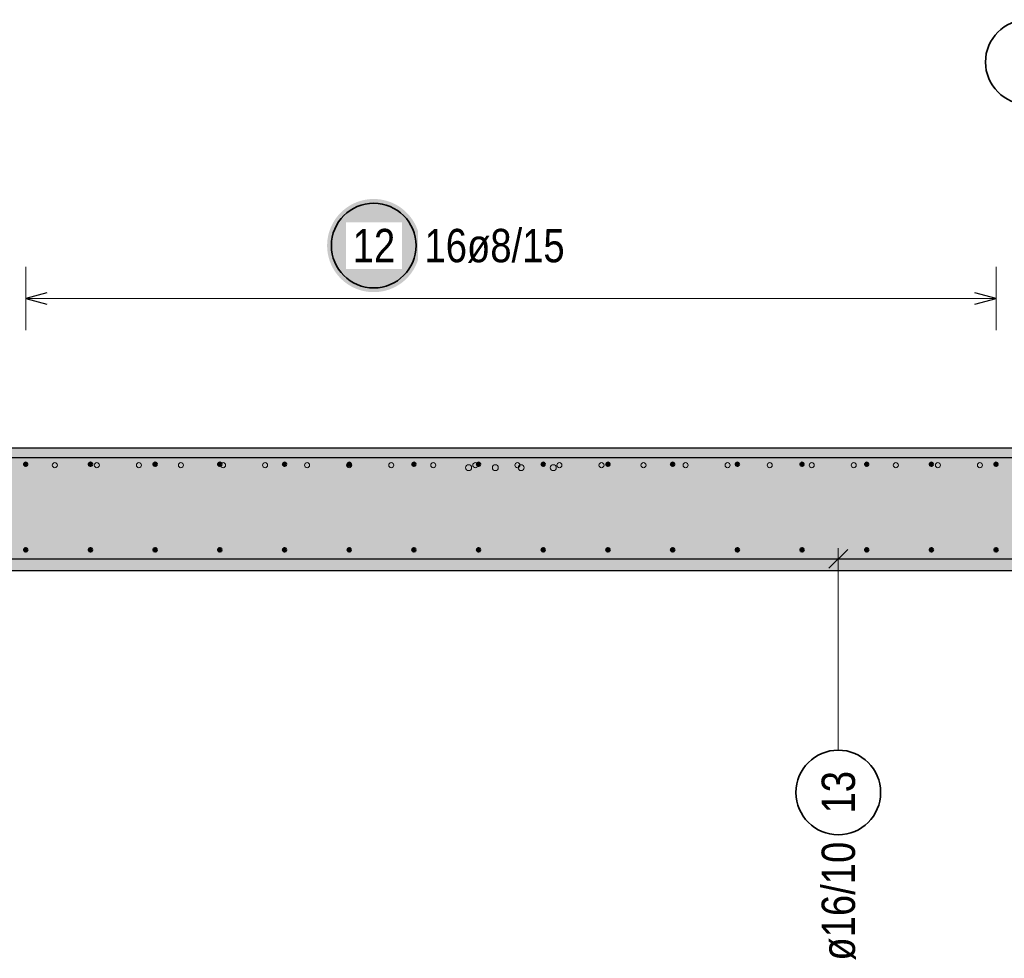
# Model space of a CAD drawing. Header units: millimetres. Extents: x -48 to 49.2, y -6.2 to 26.4.
# Tile 19 of 53: x 4.1 to 6.4, y 21.6 to 23.9. Entities that reach past the tile are written whole.
import ezdxf

# ---------------------------------------------------------------- set-up
doc = ezdxf.new("R2010")
doc.units = ezdxf.units.MM
doc.layers.add('Mattenbewehrung', color=7, linetype='Continuous', lineweight=20)
doc.layers.add('Schraffuren', color=7, linetype='Continuous', lineweight=20)
doc.styles.add('Arial Narrow', font='ARIALN.TTF')

msp = doc.modelspace()

# ---------------------------------------------------------------- hatches: boundary and pattern name
at = {"layer": 'Schraffuren', "lineweight": 25, "true_color": 0xffffff}
msp.add_hatch(color=7, dxfattribs=at).paths.add_polyline_path([(5.039498, 23.325), (5.039431, 23.328839), (5.03923, 23.332673), (5.038895, 23.336498), (5.038427, 23.340309), (5.037827, 23.344101), (5.037094, 23.34787), (5.03623, 23.351611), (5.035237, 23.35532), (5.034114, 23.358992), (5.032864, 23.362622), (5.031488, 23.366207), (5.029988, 23.369741), (5.028365, 23.373221), (5.026622, 23.376642), (5.024761, 23.38), (5.022783, 23.383291), (5.020692, 23.386511), (5.01849, 23.389656), (5.016179, 23.392723), (5.013763, 23.395707), (5.011244, 23.398604), (5.008625, 23.401412), (5.00591, 23.404127), (5.003102, 23.406746), (5.000205, 23.409265), (4.997221, 23.411681), (4.994154, 23.413992), (4.991009, 23.416194), (4.987789, 23.418285), (4.984498, 23.420263), (4.98114, 23.422124), (4.977719, 23.423867), (4.974239, 23.42549), (4.970705, 23.42699), (4.96712, 23.428366), (4.96349, 23.429616), (4.959818, 23.430739), (4.956109, 23.431733), (4.952368, 23.432596), (4.948599, 23.433329), (4.944807, 23.433929), (4.940996, 23.434397), (4.937171, 23.434732), (4.933337, 23.434933), (4.929498, 23.435), (4.925659, 23.434933), (4.921825, 23.434732), (4.918, 23.434397), (4.914189, 23.433929), (4.910397, 23.433329), (4.906628, 23.432596), (4.902886, 23.431733), (4.899178, 23.430739), (4.895506, 23.429616), (4.891876, 23.428366), (4.888291, 23.42699), (4.884757, 23.42549), (4.881277, 23.423867), (4.877856, 23.422124), (4.874498, 23.420263), (4.871207, 23.418285), (4.867987, 23.416194), (4.864842, 23.413992), (4.861775, 23.411681), (4.858791, 23.409265), (4.855894, 23.406746), (4.853085, 23.404127), (4.850371, 23.401412), (4.847752, 23.398604), (4.845233, 23.395707), (4.842817, 23.392723), (4.840506, 23.389656), (4.838304, 23.386511), (4.836213, 23.383291), (4.834235, 23.38), (4.832374, 23.376642), (4.830631, 23.373221), (4.829008, 23.369741), (4.827508, 23.366207), (4.826132, 23.362622), (4.824882, 23.358992), (4.823759, 23.35532), (4.822765, 23.351611), (4.821902, 23.34787), (4.821169, 23.344101), (4.820568, 23.340309), (4.8201, 23.336498), (4.819766, 23.332673), (4.819565, 23.328839), (4.819498, 23.325), (4.819565, 23.321161), (4.819766, 23.317327), (4.8201, 23.313502), (4.820568, 23.309691), (4.821169, 23.305899), (4.821902, 23.30213), (4.822765, 23.298389), (4.823759, 23.29468), (4.824882, 23.291008), (4.826132, 23.287378), (4.827508, 23.283793), (4.829008, 23.280259), (4.830631, 23.276779), (4.832374, 23.273358), (4.834235, 23.27), (4.836213, 23.266709), (4.838304, 23.263489), (4.840506, 23.260344), (4.842817, 23.257277), (4.845233, 23.254293), (4.847752, 23.251396), (4.850371, 23.248588), (4.853085, 23.245873), (4.855894, 23.243254), (4.858791, 23.240735), (4.861775, 23.238319), (4.864842, 23.236008), (4.867987, 23.233806), (4.871207, 23.231715), (4.874498, 23.229737), (4.877856, 23.227876), (4.881277, 23.226133), (4.884757, 23.22451), (4.888291, 23.22301), (4.891876, 23.221634), (4.895506, 23.220384), (4.899178, 23.219261), (4.902886, 23.218267), (4.906628, 23.217404), (4.910397, 23.216671), (4.914189, 23.216071), (4.918, 23.215603), (4.921825, 23.215268), (4.925659, 23.215067), (4.929498, 23.215), (4.933337, 23.215067), (4.937171, 23.215268), (4.940996, 23.215603), (4.944807, 23.216071), (4.948599, 23.216671), (4.952368, 23.217404), (4.956109, 23.218267), (4.959818, 23.219261), (4.96349, 23.220384), (4.96712, 23.221634), (4.970705, 23.22301), (4.974239, 23.22451), (4.977719, 23.226133), (4.98114, 23.227876), (4.984498, 23.229737), (4.987789, 23.231715), (4.991009, 23.233806), (4.994154, 23.236008), (4.997221, 23.238319), (5.000205, 23.240735), (5.003102, 23.243254), (5.00591, 23.245873), (5.008625, 23.248588), (5.011244, 23.251396), (5.013763, 23.254293), (5.016179, 23.257277), (5.01849, 23.260344), (5.020692, 23.263489), (5.022783, 23.266709), (5.024761, 23.27), (5.026622, 23.273358), (5.028365, 23.276779), (5.029988, 23.280259), (5.031488, 23.283793), (5.032864, 23.287378), (5.034114, 23.291008), (5.035237, 23.29468), (5.03623, 23.298389), (5.037094, 23.30213), (5.037827, 23.305899), (5.038427, 23.309691), (5.038895, 23.313502), (5.03923, 23.317327)])
at = {"layer": 'Schraffuren', "lineweight": 25, "true_color": 0xd7ffd7}
msp.add_hatch(color=254, dxfattribs=at).paths.add_polyline_path([(12.278667, 22.567477), (22.256028, 22.567477), (22.256028, 22.847477), (1.660341, 22.847477), (1.660341, 22.567477), (2.828275, 22.567477), (2.828275, 22.557477), (12.278667, 22.557477)])

# ---------------------------------------------------------------- linework, layer by layer
at = {"color": 3, "linetype": 'Continuous', "lineweight": 25}
for p, q in [((6.049071, 22.607574), (6.004877, 22.563379)), ((2.868275, 22.585477), (12.238667, 22.585477))]:
    msp.add_line(p, q, dxfattribs=at)
at = {"color": 5, "linetype": 'Continuous', "lineweight": 18}
msp.add_line((6.026974, 22.133466), (6.026974, 22.610477), dxfattribs=at)
at = {"color": 9, "linetype": 'Continuous', "lineweight": 0}
for centre, radius in [((4.176239, 22.806477), 0.006), ((4.176239, 22.806477), 0.006), ((4.27557, 22.806477), 0.006), ((4.27557, 22.806477), 0.006), ((4.3749, 22.806477), 0.006), ((4.3749, 22.806477), 0.006), ((4.474231, 22.806477), 0.006), ((4.474231, 22.806477), 0.006), ((4.573561, 22.806477), 0.006), ((4.573561, 22.806477), 0.006), ((4.672891, 22.806477), 0.006), ((4.672891, 22.806477), 0.006), ((4.772222, 22.806477), 0.006), ((4.772222, 22.806477), 0.006), ((4.871552, 22.806477), 0.006), ((4.871552, 22.806477), 0.006), ((4.970882, 22.806477), 0.006), ((4.970882, 22.806477), 0.006), ((5.070213, 22.806477), 0.006), ((5.070213, 22.806477), 0.006), ((5.153718, 22.800477), 0.007), ((5.153718, 22.800477), 0.007), ((5.169543, 22.806477), 0.006), ((5.169543, 22.806477), 0.006), ((5.216718, 22.800477), 0.007), ((5.216718, 22.800477), 0.007), ((5.268873, 22.806477), 0.006), ((5.268873, 22.806477), 0.006), ((5.277718, 22.800477), 0.007), ((5.277718, 22.800477), 0.007), ((5.353718, 22.800477), 0.007), ((5.353718, 22.800477), 0.007), ((5.368204, 22.806477), 0.006), ((5.368204, 22.806477), 0.006), ((5.467534, 22.806477), 0.006), ((5.467534, 22.806477), 0.006), ((5.566864, 22.806477), 0.006), ((5.566864, 22.806477), 0.006), ((5.666195, 22.806477), 0.006), ((5.666195, 22.806477), 0.006), ((5.765525, 22.806477), 0.006), ((5.765525, 22.806477), 0.006), ((5.864855, 22.806477), 0.006), ((5.864855, 22.806477), 0.006), ((5.964186, 22.806477), 0.006), ((5.964186, 22.806477), 0.006), ((6.063516, 22.806477), 0.006), ((6.063516, 22.806477), 0.006), ((6.162846, 22.806477), 0.006), ((6.162846, 22.806477), 0.006), ((6.262177, 22.806477), 0.006), ((6.262177, 22.806477), 0.006), ((6.361507, 22.806477), 0.006), ((6.361507, 22.806477), 0.006)]:
    msp.add_circle(centre, radius, dxfattribs=at)
at = {"color": 2, "linetype": 'Continuous', "lineweight": 35}
msp.add_circle((6.026974, 22.033466), 0.1, dxfattribs=at)
at = {"layer": 'Mattenbewehrung', "color": 3, "linetype": 'Continuous', "lineweight": 25}
for p, q in [((3.073599, 22.847477), (7.433812, 22.847477)), ((2.828275, 22.557477), (12.278667, 22.557477))]:
    msp.add_line(p, q, dxfattribs=at)
at = {"layer": 'Schraffuren', "color": 5, "linetype": 'Continuous', "lineweight": 18}
for p, q in [((4.107673, 23.275), (4.107673, 23.125)), ((6.399708, 23.125), (6.399708, 23.275)), ((6.399708, 23.2), (4.107673, 23.2))]:
    msp.add_line(p, q, dxfattribs=at)
at = {"layer": 'Schraffuren', "color": 3, "linetype": 'Continuous', "lineweight": 25}
for p, q in [((4.157673, 23.213397), (4.107673, 23.2)), ((6.399708, 23.2), (6.349708, 23.213397)), ((4.107673, 23.2), (4.157673, 23.186603)), ((6.349708, 23.186603), (6.399708, 23.2)), ((2.858275, 22.824477), (12.128667, 22.824477))]:
    msp.add_line(p, q, dxfattribs=at)
at = {"layer": 'Schraffuren', "color": 2, "linetype": 'Continuous', "lineweight": 35}
for centre in [(6.474552, 23.758413), (4.929498, 23.325)]:
    msp.add_circle(centre, 0.1, dxfattribs=at)
at = {"layer": 'Schraffuren', "color": 4, "linetype": 'Continuous', "lineweight": 50}
for centre, radius in [((4.107673, 22.808469), 0.004), ((4.107673, 22.808469), 0.004), ((4.107673, 22.808469), 0.0036), ((4.107673, 22.808469), 0.0028), ((4.107673, 22.808469), 0.002), ((4.107673, 22.808469), 0.0012), ((4.107673, 22.808469), 0.0004), ((4.260475, 22.808469), 0.004), ((4.260475, 22.808469), 0.004), ((4.260475, 22.808469), 0.0036), ((4.260475, 22.808469), 0.0028), ((4.260475, 22.808469), 0.002), ((4.260475, 22.808469), 0.0012), ((4.260475, 22.808469), 0.0004), ((4.413278, 22.808469), 0.004), ((4.413278, 22.808469), 0.004), ((4.413278, 22.808469), 0.0036), ((4.413278, 22.808469), 0.0028), ((4.413278, 22.808469), 0.002), ((4.413278, 22.808469), 0.0012), ((4.413278, 22.808469), 0.0004), ((4.56608, 22.808469), 0.004), ((4.56608, 22.808469), 0.004), ((4.56608, 22.808469), 0.0036), ((4.56608, 22.808469), 0.0028), ((4.56608, 22.808469), 0.002), ((4.56608, 22.808469), 0.0012), ((4.56608, 22.808469), 0.0004), ((4.718882, 22.808469), 0.004), ((4.718882, 22.808469), 0.004), ((4.718882, 22.808469), 0.0036), ((4.718882, 22.808469), 0.0028), ((4.718882, 22.808469), 0.002), ((4.718882, 22.808469), 0.0012), ((4.718882, 22.808469), 0.0004), ((4.871685, 22.808469), 0.004), ((4.871685, 22.808469), 0.004), ((4.871685, 22.808469), 0.0036), ((4.871685, 22.808469), 0.0028), ((4.871685, 22.808469), 0.002), ((4.871685, 22.808469), 0.0012), ((4.871685, 22.808469), 0.0004), ((5.024487, 22.808469), 0.004), ((5.024487, 22.808469), 0.004), ((5.024487, 22.808469), 0.0036), ((5.024487, 22.808469), 0.0028), ((5.024487, 22.808469), 0.002), ((5.024487, 22.808469), 0.0012), ((5.024487, 22.808469), 0.0004), ((5.177289, 22.808469), 0.004), ((5.177289, 22.808469), 0.004), ((5.177289, 22.808469), 0.0036), ((5.177289, 22.808469), 0.0028), ((5.177289, 22.808469), 0.002), ((5.177289, 22.808469), 0.0012), ((5.177289, 22.808469), 0.0004), ((5.330092, 22.808469), 0.004), ((5.330092, 22.808469), 0.004), ((5.330092, 22.808469), 0.0036), ((5.330092, 22.808469), 0.0028), ((5.330092, 22.808469), 0.002), ((5.330092, 22.808469), 0.0012), ((5.330092, 22.808469), 0.0004), ((5.482894, 22.808469), 0.004), ((5.482894, 22.808469), 0.004), ((5.482894, 22.808469), 0.0036), ((5.482894, 22.808469), 0.0028), ((5.482894, 22.808469), 0.002), ((5.482894, 22.808469), 0.0012), ((5.482894, 22.808469), 0.0004), ((5.635697, 22.808469), 0.004), ((5.635697, 22.808469), 0.004), ((5.635697, 22.808469), 0.0036), ((5.635697, 22.808469), 0.0028), ((5.635697, 22.808469), 0.002), ((5.635697, 22.808469), 0.0012), ((5.635697, 22.808469), 0.0004), ((5.788499, 22.808469), 0.004), ((5.788499, 22.808469), 0.004), ((5.788499, 22.808469), 0.0036), ((5.788499, 22.808469), 0.0028), ((5.788499, 22.808469), 0.002), ((5.788499, 22.808469), 0.0012), ((5.788499, 22.808469), 0.0004), ((5.941301, 22.808469), 0.004), ((5.941301, 22.808469), 0.004), ((5.941301, 22.808469), 0.0036), ((5.941301, 22.808469), 0.0028), ((5.941301, 22.808469), 0.002), ((5.941301, 22.808469), 0.0012), ((5.941301, 22.808469), 0.0004), ((6.094104, 22.808469), 0.004), ((6.094104, 22.808469), 0.004), ((6.094104, 22.808469), 0.0036), ((6.094104, 22.808469), 0.0028), ((6.094104, 22.808469), 0.002), ((6.094104, 22.808469), 0.0012), ((6.094104, 22.808469), 0.0004), ((6.246906, 22.808469), 0.004), ((6.246906, 22.808469), 0.004), ((6.246906, 22.808469), 0.0036), ((6.246906, 22.808469), 0.0028), ((6.246906, 22.808469), 0.002), ((6.246906, 22.808469), 0.0012), ((6.246906, 22.808469), 0.0004), ((6.399708, 22.808469), 0.004), ((6.399708, 22.808469), 0.004), ((6.399708, 22.808469), 0.0036), ((6.399708, 22.808469), 0.0028), ((6.399708, 22.808469), 0.002), ((6.399708, 22.808469), 0.0012), ((6.399708, 22.808469), 0.0004), ((4.107673, 22.606477), 0.004), ((4.107673, 22.606477), 0.004), ((4.107673, 22.606477), 0.0036), ((4.107673, 22.606477), 0.0028), ((4.107673, 22.606477), 0.002), ((4.107673, 22.606477), 0.0012), ((4.107673, 22.606477), 0.0004), ((4.260475, 22.606477), 0.004), ((4.260475, 22.606477), 0.004), ((4.260475, 22.606477), 0.0036), ((4.260475, 22.606477), 0.0028), ((4.260475, 22.606477), 0.002), ((4.260475, 22.606477), 0.0012), ((4.260475, 22.606477), 0.0004), ((4.413278, 22.606477), 0.004), ((4.413278, 22.606477), 0.004), ((4.413278, 22.606477), 0.0036), ((4.413278, 22.606477), 0.0028), ((4.413278, 22.606477), 0.002), ((4.413278, 22.606477), 0.0012), ((4.413278, 22.606477), 0.0004), ((4.56608, 22.606477), 0.004), ((4.56608, 22.606477), 0.004), ((4.56608, 22.606477), 0.0036), ((4.56608, 22.606477), 0.0028), ((4.56608, 22.606477), 0.002), ((4.56608, 22.606477), 0.0012), ((4.56608, 22.606477), 0.0004), ((4.718882, 22.606477), 0.004), ((4.718882, 22.606477), 0.004), ((4.718882, 22.606477), 0.0036), ((4.718882, 22.606477), 0.0028), ((4.718882, 22.606477), 0.002), ((4.718882, 22.606477), 0.0012), ((4.718882, 22.606477), 0.0004), ((4.871685, 22.606477), 0.004), ((4.871685, 22.606477), 0.004), ((4.871685, 22.606477), 0.0036), ((4.871685, 22.606477), 0.0028), ((4.871685, 22.606477), 0.002), ((4.871685, 22.606477), 0.0012), ((4.871685, 22.606477), 0.0004), ((5.024487, 22.606477), 0.004), ((5.024487, 22.606477), 0.004), ((5.024487, 22.606477), 0.0036), ((5.024487, 22.606477), 0.0028), ((5.024487, 22.606477), 0.002), ((5.024487, 22.606477), 0.0012), ((5.024487, 22.606477), 0.0004), ((5.177289, 22.606477), 0.004), ((5.177289, 22.606477), 0.004), ((5.177289, 22.606477), 0.0036), ((5.177289, 22.606477), 0.0028), ((5.177289, 22.606477), 0.002), ((5.177289, 22.606477), 0.0012), ((5.177289, 22.606477), 0.0004), ((5.330092, 22.606477), 0.004), ((5.330092, 22.606477), 0.004), ((5.330092, 22.606477), 0.0036), ((5.330092, 22.606477), 0.0028), ((5.330092, 22.606477), 0.002), ((5.330092, 22.606477), 0.0012), ((5.330092, 22.606477), 0.0004), ((5.482894, 22.606477), 0.004), ((5.482894, 22.606477), 0.004), ((5.482894, 22.606477), 0.0036), ((5.482894, 22.606477), 0.0028), ((5.482894, 22.606477), 0.002), ((5.482894, 22.606477), 0.0012), ((5.482894, 22.606477), 0.0004), ((5.635697, 22.606477), 0.004), ((5.635697, 22.606477), 0.004), ((5.635697, 22.606477), 0.0036), ((5.635697, 22.606477), 0.0028), ((5.635697, 22.606477), 0.002), ((5.635697, 22.606477), 0.0012), ((5.635697, 22.606477), 0.0004), ((5.788499, 22.606477), 0.004), ((5.788499, 22.606477), 0.004), ((5.788499, 22.606477), 0.0036), ((5.788499, 22.606477), 0.0028), ((5.788499, 22.606477), 0.002), ((5.788499, 22.606477), 0.0012), ((5.788499, 22.606477), 0.0004), ((5.941301, 22.606477), 0.004), ((5.941301, 22.606477), 0.004), ((5.941301, 22.606477), 0.0036), ((5.941301, 22.606477), 0.0028), ((5.941301, 22.606477), 0.002), ((5.941301, 22.606477), 0.0012), ((5.941301, 22.606477), 0.0004), ((6.094104, 22.606477), 0.004), ((6.094104, 22.606477), 0.004), ((6.094104, 22.606477), 0.0036), ((6.094104, 22.606477), 0.0028), ((6.094104, 22.606477), 0.002), ((6.094104, 22.606477), 0.0012), ((6.094104, 22.606477), 0.0004), ((6.246906, 22.606477), 0.004), ((6.246906, 22.606477), 0.004), ((6.246906, 22.606477), 0.0036), ((6.246906, 22.606477), 0.0028), ((6.246906, 22.606477), 0.002), ((6.246906, 22.606477), 0.0012), ((6.246906, 22.606477), 0.0004), ((6.399708, 22.606477), 0.004), ((6.399708, 22.606477), 0.004), ((6.399708, 22.606477), 0.0036), ((6.399708, 22.606477), 0.0028), ((6.399708, 22.606477), 0.002), ((6.399708, 22.606477), 0.0012), ((6.399708, 22.606477), 0.0004)]:
    msp.add_circle(centre, radius, dxfattribs=at)

# ---------------------------------------------------------------- texts
at = {"color": 2, "lineweight": 35, "char_height": 0.07875, "attachment_point": 1, "rotation": 90, "line_spacing_factor": 0.9, "style": 'Arial Narrow'}
for s, insert in [('13', (5.987599, 21.983854)), ('ø16/10', (5.987599, 21.636266))]:
    msp.add_mtext(s, dxfattribs=dict(at, insert=insert))
at = {"layer": 'Schraffuren', "color": 2, "lineweight": 35, "insert": (5.049498, 23.364375), "char_height": 0.07875, "attachment_point": 1, "line_spacing_factor": 0.9, "style": 'Arial Narrow', "bg_fill": 3, "box_fill_scale": 1.2, "bg_fill_color": 256, "bg_fill_true_color": 13158600, "bg_fill_transparency": 0}
msp.add_mtext('16ø8/15', dxfattribs=at)

# ---------------------------------------------------------------- next in the draw order: texts
at = {"layer": 'Schraffuren', "color": 2, "lineweight": 35, "insert": (4.879885, 23.364375), "char_height": 0.07875, "attachment_point": 1, "line_spacing_factor": 0.9, "style": 'Arial Narrow', "bg_fill": 3, "box_fill_scale": 1.2, "bg_fill_color": 256, "bg_fill_true_color": 13158600, "bg_fill_transparency": 0}
msp.add_mtext('12', dxfattribs=at)

doc.saveas('drawing.dxf')
